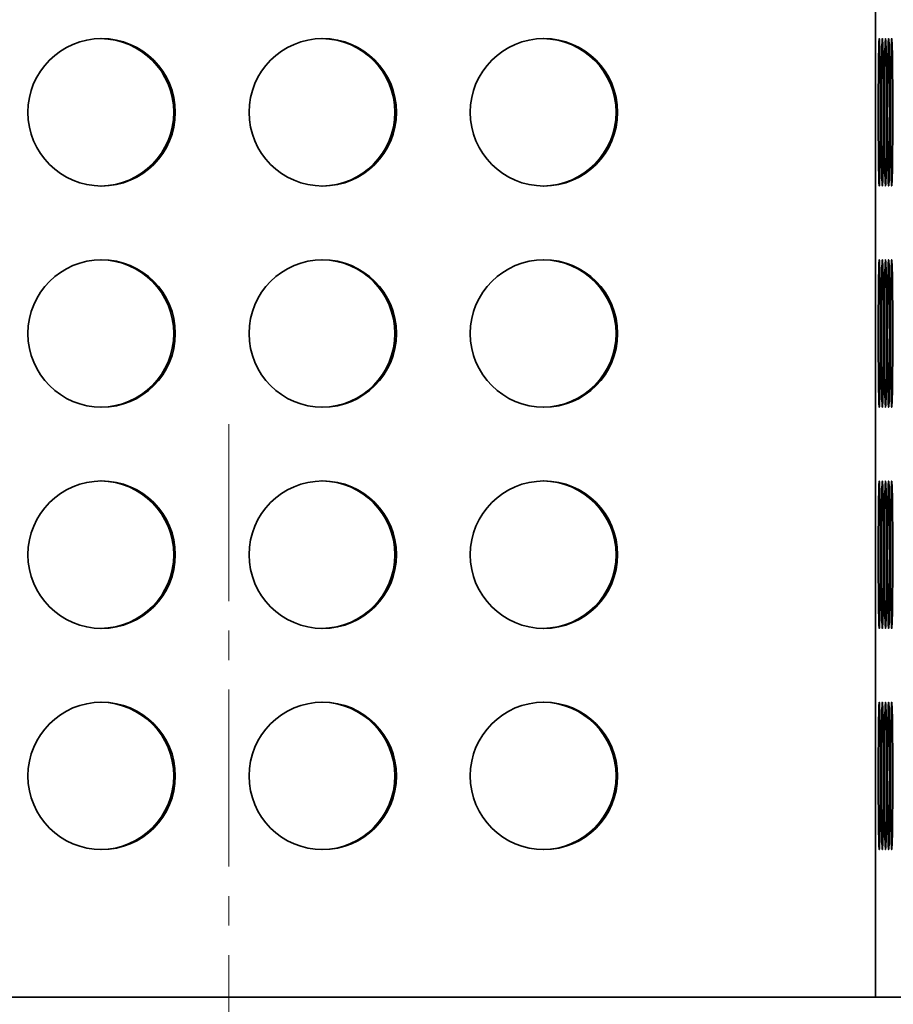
# Model space of a CAD drawing. Header units: millimetres. Extents: x -14862 to 14862, y -10512 to 10512.
# Tile 51 of 199: x -4145 to -3908, y -2670 to -2403. Entities that reach past the tile are written whole.
import ezdxf

# ---------------------------------------------------------------- set-up
doc = ezdxf.new("R2010")
doc.units = ezdxf.units.MM
doc.header["$LTSCALE"] = 4
doc.linetypes.add('点画线', pattern=[18, 12, -2, 2, -2])
doc.layers.get('0').update_dxf_attribs({"lineweight": 18})
for name, color, linetype, lineweight in [('中心线层', 1, '点画线', 18), ('几何体', 7, 'Continuous', 35), ('尺寸线层', 3, 'Continuous', 18)]:
    doc.layers.add(name, color=color, linetype=linetype, lineweight=lineweight)
doc.styles.add('标准', font='txt', dxfattribs={"width": 0.667})
doc.dimstyles.new('GB_尺寸', dxfattribs={"dimtxt": 3.5, "dimasz": 4, "dimexe": 2, "dimexo": 0, "dimtad": 1, "dimdsep": 46, "dimtxsty": '标准', "dimblk": '_CAXARROW', "dimcen": 0, "dimdle": 8, "dimazin": 2, "dimtfac": 0.707107, "dimtdec": 3, "dimtmove": 2, "dimatfit": 3, "dimfxl": 0, "dimfrac": 2, "dimtolj": 1, "dimarcsym": 0})

# ---------------------------------------------------------------- blocks, each defined once
blk = doc.blocks.new('*X153')
at = {"layer": '尺寸线层'}
for points in [[(-6748.86, -3869.61), (-6648.86, -3882.11), (-6648.86, -3857.11)], [(-3793.86, -3869.61), (-3893.86, -3882.11), (-3893.86, -3857.11)]]:
    blk.add_hatch(color=0, dxfattribs=at).paths.add_polyline_path(points, flags=0)
at = {"layer": '尺寸线层', "color": 0}
for p, q in [((-6748.86, -1465.88), (-6748.86, -3919.61)), ((-3793.86, -2668.38), (-3793.86, -3919.61)), ((-3793.86, -3869.61), (-6748.86, -3869.61))]:
    blk.add_line(p, q, dxfattribs=at)
at = {"layer": '尺寸线层', "color": 0, "insert": (-5245.65, -3810.73), "char_height": 87.5, "width": 340.0023, "attachment_point": 5, "line_spacing_factor": 1.15057, "style": '标准'}
blk.add_mtext('\\T1.1;2955', dxfattribs=at)
blk = doc.blocks.new('_CAXARROW')
blk.add_hatch(color=0).paths.add_polyline_path([(0, 0), (-1, 0.125), (-1, -0.125)], flags=0)
blk = doc.blocks.new('*X154')
at = {"layer": '尺寸线层'}
for points in [[(-7288.86, -4141.05), (-7188.86, -4128.55), (-7188.86, -4153.55)], [(-2288.86, -4141.05), (-2388.86, -4128.55), (-2388.86, -4153.55)]]:
    blk.add_hatch(color=0, dxfattribs=at).paths.add_polyline_path(points, flags=0)
at = {"layer": '尺寸线层', "color": 0}
for p, q in [((-7288.86, -1465.88), (-7288.86, -4191.05)), ((-2288.86, -1465.88), (-2288.86, -4191.05)), ((-7288.86, -4141.05), (-2288.86, -4141.05))]:
    blk.add_line(p, q, dxfattribs=at)
at = {"layer": '尺寸线层', "color": 0, "insert": (-4788.86, -4082.16), "char_height": 87.5, "width": 340.6544, "attachment_point": 5, "line_spacing_factor": 1.15057, "style": '标准'}
blk.add_mtext('\\T1.1;5000', dxfattribs=at)
blk = doc.blocks.new('*X155')
at = {"layer": '尺寸线层'}
for points in [[(-11533.86, -4572.86), (-11433.86, -4560.36), (-11433.86, -4585.36)], [(-2288.86, -4572.86), (-2388.86, -4560.36), (-2388.86, -4585.36)]]:
    blk.add_hatch(color=0, dxfattribs=at).paths.add_polyline_path(points, flags=0)
at = {"layer": '尺寸线层', "color": 0}
for p, q in [((-2288.86, -1465.88), (-2288.86, -4622.86)), ((-11533.86, -2690.88), (-11533.86, -4622.86)), ((-11533.86, -4572.86), (-2288.86, -4572.86))]:
    blk.add_line(p, q, dxfattribs=at)
at = {"layer": '尺寸线层', "color": 0, "insert": (-6911.36, -4513.97), "char_height": 87.5, "width": 341.3065, "attachment_point": 5, "line_spacing_factor": 1.15057, "style": '标准'}
blk.add_mtext('\\T1.1;9245', dxfattribs=at)

msp = doc.modelspace()

# ---------------------------------------------------------------- linework, layer by layer
at = {"layer": '中心线层'}
msp.add_line((-4087.859, -2512.975), (-4087.859, -2900.863), dxfattribs=at)
at = {"layer": '几何体'}
for q in [(-3912.363, -268.38), (-4788.579, -2668.38), (-3898.701, -2668.38)]:
    msp.add_line((-3912.363, -2668.38), q, dxfattribs=at)
for points in [[(-3911.097, -2431.046), (-3911.095, -2428.38), (-3911.097, -2425.714), (-3911.105, -2423.096), (-3911.117, -2420.572), (-3911.135, -2418.188), (-3911.156, -2415.985), (-3911.181, -2414.004), (-3911.21, -2412.279), (-3911.241, -2410.841), (-3911.276, -2409.717), (-3911.312, -2408.925), (-3911.348, -2408.481), (-3911.386, -2408.391), (-3911.423, -2408.659), (-3911.461, -2409.278), (-3911.495, -2410.238), (-3911.528, -2411.522), (-3911.559, -2413.107), (-3911.586, -2414.965), (-3911.609, -2417.061), (-3911.629, -2419.36), (-3911.643, -2421.82), (-3911.652, -2424.396), (-3911.658, -2427.044), (-3911.658, -2429.716), (-3911.652, -2432.364), (-3911.643, -2434.941), (-3911.629, -2437.4), (-3911.609, -2439.699), (-3911.586, -2441.796), (-3911.559, -2443.653), (-3911.528, -2445.238), (-3911.495, -2446.522), (-3911.461, -2447.482), (-3911.423, -2448.102), (-3911.386, -2448.369), (-3911.348, -2448.28), (-3911.312, -2447.835), (-3911.276, -2447.044), (-3911.241, -2445.919), (-3911.21, -2444.482), (-3911.181, -2442.757), (-3911.156, -2440.775), (-3911.135, -2438.573), (-3911.117, -2436.188), (-3911.105, -2433.664), (-3911.097, -2431.046)], [(-3910.252, -2431.046), (-3910.25, -2428.38), (-3910.252, -2425.714), (-3910.26, -2423.096), (-3910.272, -2420.572), (-3910.29, -2418.188), (-3910.311, -2415.985), (-3910.336, -2414.004), (-3910.365, -2412.279), (-3910.396, -2410.841), (-3910.431, -2409.717), (-3910.466, -2408.925), (-3910.503, -2408.481), (-3910.541, -2408.391), (-3910.579, -2408.659), (-3910.615, -2409.278), (-3910.65, -2410.238), (-3910.683, -2411.522), (-3910.714, -2413.107), (-3910.741, -2414.965), (-3910.764, -2417.061), (-3910.784, -2419.36), (-3910.798, -2421.82), (-3910.807, -2424.396), (-3910.813, -2427.044), (-3910.813, -2429.716), (-3910.807, -2432.364), (-3910.798, -2434.941), (-3910.784, -2437.4), (-3910.764, -2439.699), (-3910.741, -2441.796), (-3910.714, -2443.653), (-3910.683, -2445.238), (-3910.65, -2446.522), (-3910.615, -2447.482), (-3910.579, -2448.102), (-3910.541, -2448.369), (-3910.503, -2448.28), (-3910.466, -2447.835), (-3910.431, -2447.044), (-3910.396, -2445.919), (-3910.365, -2444.482), (-3910.336, -2442.757), (-3910.311, -2440.775), (-3910.29, -2438.573), (-3910.272, -2436.188), (-3910.26, -2433.664), (-3910.252, -2431.046)], [(-3909.407, -2431.046), (-3909.406, -2428.38), (-3909.407, -2425.714), (-3909.415, -2423.096), (-3909.427, -2420.572), (-3909.445, -2418.188), (-3909.466, -2415.985), (-3909.491, -2414.004), (-3909.52, -2412.279), (-3909.551, -2410.841), (-3909.586, -2409.717), (-3909.621, -2408.925), (-3909.658, -2408.481), (-3909.696, -2408.391), (-3909.734, -2408.659), (-3909.77, -2409.278), (-3909.805, -2410.238), (-3909.838, -2411.522), (-3909.869, -2413.107), (-3909.896, -2414.965), (-3909.919, -2417.061), (-3909.939, -2419.36), (-3909.953, -2421.82), (-3909.962, -2424.396), (-3909.968, -2427.044), (-3909.968, -2429.716), (-3909.962, -2432.364), (-3909.953, -2434.941), (-3909.939, -2437.4), (-3909.919, -2439.699), (-3909.896, -2441.796), (-3909.869, -2443.653), (-3909.838, -2445.238), (-3909.805, -2446.522), (-3909.77, -2447.482), (-3909.734, -2448.102), (-3909.696, -2448.369), (-3909.658, -2448.28), (-3909.621, -2447.835), (-3909.586, -2447.044), (-3909.551, -2445.919), (-3909.52, -2444.482), (-3909.491, -2442.757), (-3909.466, -2440.775), (-3909.445, -2438.573), (-3909.427, -2436.188), (-3909.415, -2433.664), (-3909.407, -2431.046)], [(-3908.562, -2431.046), (-3908.561, -2428.38), (-3908.562, -2425.714), (-3908.57, -2423.096), (-3908.582, -2420.572), (-3908.6, -2418.188), (-3908.621, -2415.985), (-3908.646, -2414.004), (-3908.675, -2412.279), (-3908.706, -2410.841), (-3908.741, -2409.717), (-3908.776, -2408.925), (-3908.813, -2408.481), (-3908.851, -2408.391), (-3908.889, -2408.659), (-3908.925, -2409.278), (-3908.96, -2410.238), (-3908.994, -2411.522), (-3909.024, -2413.107), (-3909.051, -2414.965), (-3909.074, -2417.061), (-3909.093, -2419.36), (-3909.108, -2421.82), (-3909.118, -2424.396), (-3909.123, -2427.044), (-3909.123, -2429.716), (-3909.118, -2432.364), (-3909.108, -2434.941), (-3909.093, -2437.4), (-3909.074, -2439.699), (-3909.051, -2441.796), (-3909.024, -2443.653), (-3908.994, -2445.238), (-3908.96, -2446.522), (-3908.925, -2447.482), (-3908.889, -2448.102), (-3908.851, -2448.369), (-3908.813, -2448.28), (-3908.776, -2447.835), (-3908.741, -2447.044), (-3908.706, -2445.919), (-3908.675, -2444.482), (-3908.646, -2442.757), (-3908.621, -2440.775), (-3908.6, -2438.573), (-3908.582, -2436.188), (-3908.57, -2433.664), (-3908.562, -2431.046)], [(-3907.718, -2431.046), (-3907.715, -2428.38), (-3907.718, -2425.714), (-3907.725, -2423.096), (-3907.738, -2420.572), (-3907.755, -2418.188), (-3907.776, -2415.985), (-3907.801, -2414.004), (-3907.83, -2412.279), (-3907.862, -2410.841), (-3907.896, -2409.717), (-3907.931, -2408.925), (-3907.968, -2408.481), (-3908.006, -2408.391), (-3908.044, -2408.659), (-3908.08, -2409.278), (-3908.115, -2410.238), (-3908.149, -2411.522), (-3908.179, -2413.107), (-3908.206, -2414.965), (-3908.229, -2417.061), (-3908.248, -2419.36), (-3908.263, -2421.82), (-3908.273, -2424.396), (-3908.278, -2427.044), (-3908.278, -2429.716), (-3908.273, -2432.364), (-3908.263, -2434.941), (-3908.248, -2437.4), (-3908.229, -2439.699), (-3908.206, -2441.796), (-3908.179, -2443.653), (-3908.149, -2445.238), (-3908.115, -2446.522), (-3908.08, -2447.482), (-3908.044, -2448.102), (-3908.006, -2448.369), (-3907.968, -2448.28), (-3907.931, -2447.835), (-3907.896, -2447.044), (-3907.862, -2445.919), (-3907.83, -2444.482), (-3907.801, -2442.757), (-3907.776, -2440.775), (-3907.755, -2438.573), (-3907.738, -2436.188), (-3907.725, -2433.664), (-3907.718, -2431.046)], [(-3911.097, -2491.046), (-3911.095, -2488.38), (-3911.097, -2485.714), (-3911.105, -2483.096), (-3911.117, -2480.572), (-3911.135, -2478.188), (-3911.156, -2475.985), (-3911.181, -2474.004), (-3911.21, -2472.279), (-3911.241, -2470.841), (-3911.276, -2469.717), (-3911.312, -2468.925), (-3911.348, -2468.481), (-3911.386, -2468.391), (-3911.423, -2468.659), (-3911.461, -2469.278), (-3911.495, -2470.238), (-3911.528, -2471.522), (-3911.559, -2473.107), (-3911.586, -2474.965), (-3911.609, -2477.061), (-3911.629, -2479.36), (-3911.643, -2481.82), (-3911.652, -2484.396), (-3911.658, -2487.044), (-3911.658, -2489.716), (-3911.652, -2492.364), (-3911.643, -2494.941), (-3911.629, -2497.4), (-3911.609, -2499.699), (-3911.586, -2501.796), (-3911.559, -2503.653), (-3911.528, -2505.238), (-3911.495, -2506.522), (-3911.461, -2507.482), (-3911.423, -2508.102), (-3911.386, -2508.369), (-3911.348, -2508.28), (-3911.312, -2507.835), (-3911.276, -2507.044), (-3911.241, -2505.919), (-3911.21, -2504.482), (-3911.181, -2502.757), (-3911.156, -2500.775), (-3911.135, -2498.573), (-3911.117, -2496.188), (-3911.105, -2493.664), (-3911.097, -2491.046)], [(-3910.252, -2491.046), (-3910.25, -2488.38), (-3910.252, -2485.714), (-3910.26, -2483.096), (-3910.272, -2480.572), (-3910.29, -2478.188), (-3910.311, -2475.985), (-3910.336, -2474.004), (-3910.365, -2472.279), (-3910.396, -2470.841), (-3910.431, -2469.717), (-3910.466, -2468.925), (-3910.503, -2468.481), (-3910.541, -2468.391), (-3910.579, -2468.659), (-3910.615, -2469.278), (-3910.65, -2470.238), (-3910.683, -2471.522), (-3910.714, -2473.107), (-3910.741, -2474.965), (-3910.764, -2477.061), (-3910.784, -2479.36), (-3910.798, -2481.82), (-3910.807, -2484.396), (-3910.813, -2487.044), (-3910.813, -2489.716), (-3910.807, -2492.364), (-3910.798, -2494.941), (-3910.784, -2497.4), (-3910.764, -2499.699), (-3910.741, -2501.796), (-3910.714, -2503.653), (-3910.683, -2505.238), (-3910.65, -2506.522), (-3910.615, -2507.482), (-3910.579, -2508.102), (-3910.541, -2508.369), (-3910.503, -2508.28), (-3910.466, -2507.835), (-3910.431, -2507.044), (-3910.396, -2505.919), (-3910.365, -2504.482), (-3910.336, -2502.757), (-3910.311, -2500.775), (-3910.29, -2498.573), (-3910.272, -2496.188), (-3910.26, -2493.664), (-3910.252, -2491.046)], [(-3909.407, -2491.046), (-3909.406, -2488.38), (-3909.407, -2485.714), (-3909.415, -2483.096), (-3909.427, -2480.572), (-3909.445, -2478.188), (-3909.466, -2475.985), (-3909.491, -2474.004), (-3909.52, -2472.279), (-3909.551, -2470.841), (-3909.586, -2469.717), (-3909.621, -2468.925), (-3909.658, -2468.481), (-3909.696, -2468.391), (-3909.734, -2468.659), (-3909.77, -2469.278), (-3909.805, -2470.238), (-3909.838, -2471.522), (-3909.869, -2473.107), (-3909.896, -2474.965), (-3909.919, -2477.061), (-3909.939, -2479.36), (-3909.953, -2481.82), (-3909.962, -2484.396), (-3909.968, -2487.044), (-3909.968, -2489.716), (-3909.962, -2492.364), (-3909.953, -2494.941), (-3909.939, -2497.4), (-3909.919, -2499.699), (-3909.896, -2501.796), (-3909.869, -2503.653), (-3909.838, -2505.238), (-3909.805, -2506.522), (-3909.77, -2507.482), (-3909.734, -2508.102), (-3909.696, -2508.369), (-3909.658, -2508.28), (-3909.621, -2507.835), (-3909.586, -2507.044), (-3909.551, -2505.919), (-3909.52, -2504.482), (-3909.491, -2502.757), (-3909.466, -2500.775), (-3909.445, -2498.573), (-3909.427, -2496.188), (-3909.415, -2493.664), (-3909.407, -2491.046)], [(-3908.562, -2491.046), (-3908.561, -2488.38), (-3908.562, -2485.714), (-3908.57, -2483.096), (-3908.582, -2480.572), (-3908.6, -2478.188), (-3908.621, -2475.985), (-3908.646, -2474.004), (-3908.675, -2472.279), (-3908.706, -2470.841), (-3908.741, -2469.717), (-3908.776, -2468.925), (-3908.813, -2468.481), (-3908.851, -2468.391), (-3908.889, -2468.659), (-3908.925, -2469.278), (-3908.96, -2470.238), (-3908.994, -2471.522), (-3909.024, -2473.107), (-3909.051, -2474.965), (-3909.074, -2477.061), (-3909.093, -2479.36), (-3909.108, -2481.82), (-3909.118, -2484.396), (-3909.123, -2487.044), (-3909.123, -2489.716), (-3909.118, -2492.364), (-3909.108, -2494.941), (-3909.093, -2497.4), (-3909.074, -2499.699), (-3909.051, -2501.796), (-3909.024, -2503.653), (-3908.994, -2505.238), (-3908.96, -2506.522), (-3908.925, -2507.482), (-3908.889, -2508.102), (-3908.851, -2508.369), (-3908.813, -2508.28), (-3908.776, -2507.835), (-3908.741, -2507.044), (-3908.706, -2505.919), (-3908.675, -2504.482), (-3908.646, -2502.757), (-3908.621, -2500.775), (-3908.6, -2498.573), (-3908.582, -2496.188), (-3908.57, -2493.664), (-3908.562, -2491.046)], [(-3907.718, -2491.046), (-3907.715, -2488.38), (-3907.718, -2485.714), (-3907.725, -2483.096), (-3907.738, -2480.572), (-3907.755, -2478.188), (-3907.776, -2475.985), (-3907.801, -2474.004), (-3907.83, -2472.279), (-3907.862, -2470.841), (-3907.896, -2469.717), (-3907.931, -2468.925), (-3907.968, -2468.481), (-3908.006, -2468.391), (-3908.044, -2468.659), (-3908.08, -2469.278), (-3908.115, -2470.238), (-3908.149, -2471.522), (-3908.179, -2473.107), (-3908.206, -2474.965), (-3908.229, -2477.061), (-3908.248, -2479.36), (-3908.263, -2481.82), (-3908.273, -2484.396), (-3908.278, -2487.044), (-3908.278, -2489.716), (-3908.273, -2492.364), (-3908.263, -2494.941), (-3908.248, -2497.4), (-3908.229, -2499.699), (-3908.206, -2501.796), (-3908.179, -2503.653), (-3908.149, -2505.238), (-3908.115, -2506.522), (-3908.08, -2507.482), (-3908.044, -2508.102), (-3908.006, -2508.369), (-3907.968, -2508.28), (-3907.931, -2507.835), (-3907.896, -2507.044), (-3907.862, -2505.919), (-3907.83, -2504.482), (-3907.801, -2502.757), (-3907.776, -2500.775), (-3907.755, -2498.573), (-3907.738, -2496.188), (-3907.725, -2493.664), (-3907.718, -2491.046)], [(-3911.097, -2551.046), (-3911.095, -2548.38), (-3911.097, -2545.714), (-3911.105, -2543.096), (-3911.117, -2540.572), (-3911.135, -2538.188), (-3911.156, -2535.985), (-3911.181, -2534.004), (-3911.21, -2532.279), (-3911.241, -2530.841), (-3911.276, -2529.717), (-3911.312, -2528.925), (-3911.348, -2528.481), (-3911.386, -2528.391), (-3911.423, -2528.659), (-3911.461, -2529.278), (-3911.495, -2530.238), (-3911.528, -2531.522), (-3911.559, -2533.107), (-3911.586, -2534.965), (-3911.609, -2537.061), (-3911.629, -2539.36), (-3911.643, -2541.82), (-3911.652, -2544.396), (-3911.658, -2547.044), (-3911.658, -2549.716), (-3911.652, -2552.364), (-3911.643, -2554.941), (-3911.629, -2557.4), (-3911.609, -2559.699), (-3911.586, -2561.796), (-3911.559, -2563.653), (-3911.528, -2565.238), (-3911.495, -2566.522), (-3911.461, -2567.482), (-3911.423, -2568.102), (-3911.386, -2568.369), (-3911.348, -2568.28), (-3911.312, -2567.835), (-3911.276, -2567.044), (-3911.241, -2565.919), (-3911.21, -2564.482), (-3911.181, -2562.757), (-3911.156, -2560.775), (-3911.135, -2558.573), (-3911.117, -2556.188), (-3911.105, -2553.664), (-3911.097, -2551.046)], [(-3910.252, -2551.046), (-3910.25, -2548.38), (-3910.252, -2545.714), (-3910.26, -2543.096), (-3910.272, -2540.572), (-3910.29, -2538.188), (-3910.311, -2535.985), (-3910.336, -2534.004), (-3910.365, -2532.279), (-3910.396, -2530.841), (-3910.431, -2529.717), (-3910.466, -2528.925), (-3910.503, -2528.481), (-3910.541, -2528.391), (-3910.579, -2528.659), (-3910.615, -2529.278), (-3910.65, -2530.238), (-3910.683, -2531.522), (-3910.714, -2533.107), (-3910.741, -2534.965), (-3910.764, -2537.061), (-3910.784, -2539.36), (-3910.798, -2541.82), (-3910.807, -2544.396), (-3910.813, -2547.044), (-3910.813, -2549.716), (-3910.807, -2552.364), (-3910.798, -2554.941), (-3910.784, -2557.4), (-3910.764, -2559.699), (-3910.741, -2561.796), (-3910.714, -2563.653), (-3910.683, -2565.238), (-3910.65, -2566.522), (-3910.615, -2567.482), (-3910.579, -2568.102), (-3910.541, -2568.369), (-3910.503, -2568.28), (-3910.466, -2567.835), (-3910.431, -2567.044), (-3910.396, -2565.919), (-3910.365, -2564.482), (-3910.336, -2562.757), (-3910.311, -2560.775), (-3910.29, -2558.573), (-3910.272, -2556.188), (-3910.26, -2553.664), (-3910.252, -2551.046)], [(-3909.407, -2551.046), (-3909.406, -2548.38), (-3909.407, -2545.714), (-3909.415, -2543.096), (-3909.427, -2540.572), (-3909.445, -2538.188), (-3909.466, -2535.985), (-3909.491, -2534.004), (-3909.52, -2532.279), (-3909.551, -2530.841), (-3909.586, -2529.717), (-3909.621, -2528.925), (-3909.658, -2528.481), (-3909.696, -2528.391), (-3909.734, -2528.659), (-3909.77, -2529.278), (-3909.805, -2530.238), (-3909.838, -2531.522), (-3909.869, -2533.107), (-3909.896, -2534.965), (-3909.919, -2537.061), (-3909.939, -2539.36), (-3909.953, -2541.82), (-3909.962, -2544.396), (-3909.968, -2547.044), (-3909.968, -2549.716), (-3909.962, -2552.364), (-3909.953, -2554.941), (-3909.939, -2557.4), (-3909.919, -2559.699), (-3909.896, -2561.796), (-3909.869, -2563.653), (-3909.838, -2565.238), (-3909.805, -2566.522), (-3909.77, -2567.482), (-3909.734, -2568.102), (-3909.696, -2568.369), (-3909.658, -2568.28), (-3909.621, -2567.835), (-3909.586, -2567.044), (-3909.551, -2565.919), (-3909.52, -2564.482), (-3909.491, -2562.757), (-3909.466, -2560.775), (-3909.445, -2558.573), (-3909.427, -2556.188), (-3909.415, -2553.664), (-3909.407, -2551.046)], [(-3908.562, -2551.046), (-3908.561, -2548.38), (-3908.562, -2545.714), (-3908.57, -2543.096), (-3908.582, -2540.572), (-3908.6, -2538.188), (-3908.621, -2535.985), (-3908.646, -2534.004), (-3908.675, -2532.279), (-3908.706, -2530.841), (-3908.741, -2529.717), (-3908.776, -2528.925), (-3908.813, -2528.481), (-3908.851, -2528.391), (-3908.889, -2528.659), (-3908.925, -2529.278), (-3908.96, -2530.238), (-3908.994, -2531.522), (-3909.024, -2533.107), (-3909.051, -2534.965), (-3909.074, -2537.061), (-3909.093, -2539.36), (-3909.108, -2541.82), (-3909.118, -2544.396), (-3909.123, -2547.044), (-3909.123, -2549.716), (-3909.118, -2552.364), (-3909.108, -2554.941), (-3909.093, -2557.4), (-3909.074, -2559.699), (-3909.051, -2561.796), (-3909.024, -2563.653), (-3908.994, -2565.238), (-3908.96, -2566.522), (-3908.925, -2567.482), (-3908.889, -2568.102), (-3908.851, -2568.369), (-3908.813, -2568.28), (-3908.776, -2567.835), (-3908.741, -2567.044), (-3908.706, -2565.919), (-3908.675, -2564.482), (-3908.646, -2562.757), (-3908.621, -2560.775), (-3908.6, -2558.573), (-3908.582, -2556.188), (-3908.57, -2553.664), (-3908.562, -2551.046)], [(-3907.718, -2551.046), (-3907.715, -2548.38), (-3907.718, -2545.714), (-3907.725, -2543.096), (-3907.738, -2540.572), (-3907.755, -2538.188), (-3907.776, -2535.985), (-3907.801, -2534.004), (-3907.83, -2532.279), (-3907.862, -2530.841), (-3907.896, -2529.717), (-3907.931, -2528.925), (-3907.968, -2528.481), (-3908.006, -2528.391), (-3908.044, -2528.659), (-3908.08, -2529.278), (-3908.115, -2530.238), (-3908.149, -2531.522), (-3908.179, -2533.107), (-3908.206, -2534.965), (-3908.229, -2537.061), (-3908.248, -2539.36), (-3908.263, -2541.82), (-3908.273, -2544.396), (-3908.278, -2547.044), (-3908.278, -2549.716), (-3908.273, -2552.364), (-3908.263, -2554.941), (-3908.248, -2557.4), (-3908.229, -2559.699), (-3908.206, -2561.796), (-3908.179, -2563.653), (-3908.149, -2565.238), (-3908.115, -2566.522), (-3908.08, -2567.482), (-3908.044, -2568.102), (-3908.006, -2568.369), (-3907.968, -2568.28), (-3907.931, -2567.835), (-3907.896, -2567.044), (-3907.862, -2565.919), (-3907.83, -2564.482), (-3907.801, -2562.757), (-3907.776, -2560.775), (-3907.755, -2558.573), (-3907.738, -2556.188), (-3907.725, -2553.664), (-3907.718, -2551.046)], [(-3911.097, -2611.046), (-3911.095, -2608.38), (-3911.097, -2605.714), (-3911.105, -2603.096), (-3911.117, -2600.572), (-3911.135, -2598.188), (-3911.156, -2595.985), (-3911.181, -2594.004), (-3911.21, -2592.279), (-3911.241, -2590.841), (-3911.276, -2589.717), (-3911.312, -2588.925), (-3911.348, -2588.481), (-3911.386, -2588.391), (-3911.423, -2588.659), (-3911.461, -2589.278), (-3911.495, -2590.238), (-3911.528, -2591.522), (-3911.559, -2593.107), (-3911.586, -2594.965), (-3911.609, -2597.061), (-3911.629, -2599.36), (-3911.643, -2601.82), (-3911.652, -2604.396), (-3911.658, -2607.044), (-3911.658, -2609.716), (-3911.652, -2612.364), (-3911.643, -2614.941), (-3911.629, -2617.4), (-3911.609, -2619.699), (-3911.586, -2621.796), (-3911.559, -2623.653), (-3911.528, -2625.238), (-3911.495, -2626.522), (-3911.461, -2627.482), (-3911.423, -2628.102), (-3911.386, -2628.369), (-3911.348, -2628.28), (-3911.312, -2627.835), (-3911.276, -2627.044), (-3911.241, -2625.919), (-3911.21, -2624.482), (-3911.181, -2622.757), (-3911.156, -2620.775), (-3911.135, -2618.573), (-3911.117, -2616.188), (-3911.105, -2613.664), (-3911.097, -2611.046)], [(-3910.252, -2611.046), (-3910.25, -2608.38), (-3910.252, -2605.714), (-3910.26, -2603.096), (-3910.272, -2600.572), (-3910.29, -2598.188), (-3910.311, -2595.985), (-3910.336, -2594.004), (-3910.365, -2592.279), (-3910.396, -2590.841), (-3910.431, -2589.717), (-3910.466, -2588.925), (-3910.503, -2588.481), (-3910.541, -2588.391), (-3910.579, -2588.659), (-3910.615, -2589.278), (-3910.65, -2590.238), (-3910.683, -2591.522), (-3910.714, -2593.107), (-3910.741, -2594.965), (-3910.764, -2597.061), (-3910.784, -2599.36), (-3910.798, -2601.82), (-3910.807, -2604.396), (-3910.813, -2607.044), (-3910.813, -2609.716), (-3910.807, -2612.364), (-3910.798, -2614.941), (-3910.784, -2617.4), (-3910.764, -2619.699), (-3910.741, -2621.796), (-3910.714, -2623.653), (-3910.683, -2625.238), (-3910.65, -2626.522), (-3910.615, -2627.482), (-3910.579, -2628.102), (-3910.541, -2628.369), (-3910.503, -2628.28), (-3910.466, -2627.835), (-3910.431, -2627.044), (-3910.396, -2625.919), (-3910.365, -2624.482), (-3910.336, -2622.757), (-3910.311, -2620.775), (-3910.29, -2618.573), (-3910.272, -2616.188), (-3910.26, -2613.664), (-3910.252, -2611.046)], [(-3909.407, -2611.046), (-3909.406, -2608.38), (-3909.407, -2605.714), (-3909.415, -2603.096), (-3909.427, -2600.572), (-3909.445, -2598.188), (-3909.466, -2595.985), (-3909.491, -2594.004), (-3909.52, -2592.279), (-3909.551, -2590.841), (-3909.586, -2589.717), (-3909.621, -2588.925), (-3909.658, -2588.481), (-3909.696, -2588.391), (-3909.734, -2588.659), (-3909.77, -2589.278), (-3909.805, -2590.238), (-3909.838, -2591.522), (-3909.869, -2593.107), (-3909.896, -2594.965), (-3909.919, -2597.061), (-3909.939, -2599.36), (-3909.953, -2601.82), (-3909.962, -2604.396), (-3909.968, -2607.044), (-3909.968, -2609.716), (-3909.962, -2612.364), (-3909.953, -2614.941), (-3909.939, -2617.4), (-3909.919, -2619.699), (-3909.896, -2621.796), (-3909.869, -2623.653), (-3909.838, -2625.238), (-3909.805, -2626.522), (-3909.77, -2627.482), (-3909.734, -2628.102), (-3909.696, -2628.369), (-3909.658, -2628.28), (-3909.621, -2627.835), (-3909.586, -2627.044), (-3909.551, -2625.919), (-3909.52, -2624.482), (-3909.491, -2622.757), (-3909.466, -2620.775), (-3909.445, -2618.573), (-3909.427, -2616.188), (-3909.415, -2613.664), (-3909.407, -2611.046)], [(-3908.562, -2611.046), (-3908.561, -2608.38), (-3908.562, -2605.714), (-3908.57, -2603.096), (-3908.582, -2600.572), (-3908.6, -2598.188), (-3908.621, -2595.985), (-3908.646, -2594.004), (-3908.675, -2592.279), (-3908.706, -2590.841), (-3908.741, -2589.717), (-3908.776, -2588.925), (-3908.813, -2588.481), (-3908.851, -2588.391), (-3908.889, -2588.659), (-3908.925, -2589.278), (-3908.96, -2590.238), (-3908.994, -2591.522), (-3909.024, -2593.107), (-3909.051, -2594.965), (-3909.074, -2597.061), (-3909.093, -2599.36), (-3909.108, -2601.82), (-3909.118, -2604.396), (-3909.123, -2607.044), (-3909.123, -2609.716), (-3909.118, -2612.364), (-3909.108, -2614.941), (-3909.093, -2617.4), (-3909.074, -2619.699), (-3909.051, -2621.796), (-3909.024, -2623.653), (-3908.994, -2625.238), (-3908.96, -2626.522), (-3908.925, -2627.482), (-3908.889, -2628.102), (-3908.851, -2628.369), (-3908.813, -2628.28), (-3908.776, -2627.835), (-3908.741, -2627.044), (-3908.706, -2625.919), (-3908.675, -2624.482), (-3908.646, -2622.757), (-3908.621, -2620.775), (-3908.6, -2618.573), (-3908.582, -2616.188), (-3908.57, -2613.664), (-3908.562, -2611.046)], [(-3907.718, -2611.046), (-3907.715, -2608.38), (-3907.718, -2605.714), (-3907.725, -2603.096), (-3907.738, -2600.572), (-3907.755, -2598.188), (-3907.776, -2595.985), (-3907.801, -2594.004), (-3907.83, -2592.279), (-3907.862, -2590.841), (-3907.896, -2589.717), (-3907.931, -2588.925), (-3907.968, -2588.481), (-3908.006, -2588.391), (-3908.044, -2588.659), (-3908.08, -2589.278), (-3908.115, -2590.238), (-3908.149, -2591.522), (-3908.179, -2593.107), (-3908.206, -2594.965), (-3908.229, -2597.061), (-3908.248, -2599.36), (-3908.263, -2601.82), (-3908.273, -2604.396), (-3908.278, -2607.044), (-3908.278, -2609.716), (-3908.273, -2612.364), (-3908.263, -2614.941), (-3908.248, -2617.4), (-3908.229, -2619.699), (-3908.206, -2621.796), (-3908.179, -2623.653), (-3908.149, -2625.238), (-3908.115, -2626.522), (-3908.08, -2627.482), (-3908.044, -2628.102), (-3908.006, -2628.369), (-3907.968, -2628.28), (-3907.931, -2627.835), (-3907.896, -2627.044), (-3907.862, -2625.919), (-3907.83, -2624.482), (-3907.801, -2622.757), (-3907.776, -2620.775), (-3907.755, -2618.573), (-3907.738, -2616.188), (-3907.725, -2613.664), (-3907.718, -2611.046)]]:
    msp.add_lwpolyline(points, dxfattribs=at)
for centre in [(-4122.343, -2428.379), (-4062.347, -2428.379), (-4002.354, -2428.379), (-4122.342, -2488.379), (-4062.347, -2488.379), (-4002.354, -2488.379), (-4122.342, -2548.379), (-4062.347, -2548.379), (-4002.354, -2548.379), (-4122.342, -2608.379), (-4062.347, -2608.379), (-4002.354, -2608.379)]:
    msp.add_circle(centre, 19.999, dxfattribs=at)
for centre, start, end in [((-4122.766, -2428.38), 270.61118, 89.38882), ((-4062.772, -2428.38), 270.61026, 89.38974), ((-4002.778, -2428.38), 270.60841, 89.39159), ((-4122.766, -2488.38), 270.61116, 89.38884), ((-4062.772, -2488.38), 270.61023, 89.38977), ((-4002.778, -2488.38), 270.60839, 89.39161), ((-4122.766, -2548.38), 270.61116, 89.38884), ((-4062.772, -2548.38), 270.61023, 89.38977), ((-4002.778, -2548.38), 270.60839, 89.39161), ((-4122.766, -2608.38), 270.61121, 89.38879), ((-4062.772, -2608.38), 270.61028, 89.38972), ((-4002.778, -2608.38), 270.60844, 89.39156)]:
    msp.add_arc(centre, 20, start, end, dxfattribs=at)

# ---------------------------------------------------------------- dimensions: what is measured, and where the dimension line sits
at = {"layer": '尺寸线层'}
for base, p1, p2, picture, middle in [((-2288.859, -4572.857), (-11533.859, -2690.88), (-2288.859, -1465.88), '*X155', (-6911.359, -4513.971)), ((-2288.859, -4141.05), (-7288.859, -1465.88), (-2288.859, -1465.88), '*X154', (-4788.859, -4082.164)), ((-6748.859, -3869.614), (-3793.859, -2668.38), (-6748.859, -1465.88), '*X153', (-5245.646, -3810.728))]:
    dim = msp.add_linear_dim(base=base, p1=p1, p2=p2, dimstyle='GB_尺寸', override={"dimscale": 25, "dimsah": 1, "dimtfill": 1, "dimtzin": 8}, dxfattribs=at)
    dim.commit()
    dim.dimension.update_dxf_attribs({"geometry": picture, "text_midpoint": middle, "dimtype": 160})

doc.saveas('drawing.dxf')
